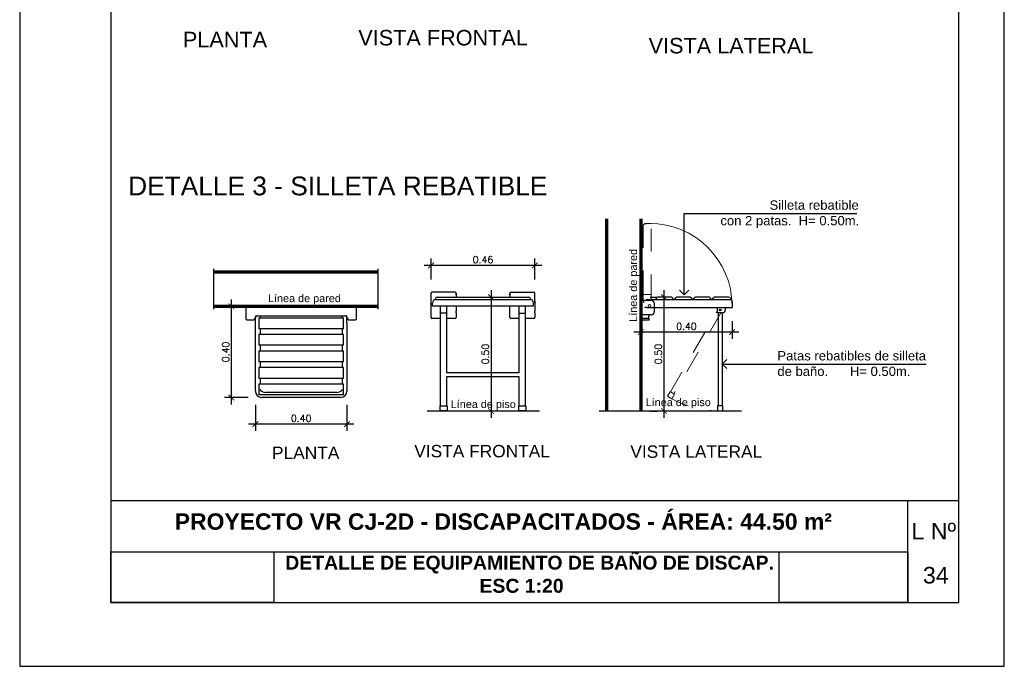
# Model space of a CAD drawing. Header units: millimetres. Extents: x 201 to 840, y 135 to 685.
# Tile 106 of 219: x 447.53 to 451.85, y 156.37 to 159.21. Entities that reach past the tile are written whole.
import ezdxf

# ---------------------------------------------------------------- set-up
doc = ezdxf.new("R2010")
doc.units = ezdxf.units.MM
doc.linetypes.add('ACAD_ISO02W100', pattern=[15, 12, -3])
for name, color, linetype in [('01', 1, 'Continuous'), ('03', 3, 'Continuous'), ('ACOTACION', 3, 'Continuous'), ('LAMINA', 6, 'Continuous'), ('LLAMADAS', 1, 'Continuous'), ('MAMPOST', 6, 'Continuous'), ('MAMPOSTERIA', 5, 'Continuous'), ('SANITARIO ARTEF', 2, 'Continuous'), ('TEXTO DETALLE', 2, 'Continuous'), ('TEXTO LAMINA', 2, 'Continuous'), ('TEXTOS VARIOS', 3, 'Continuous')]:
    doc.layers.add(name, color=color, linetype=linetype)
for name, color, linetype, lineweight in [('20 MAMPOSTE', 5, 'Continuous', 70), ('20 TEXTO MEDIO', 1, 'Continuous', 20), ('COTA NIVELES', 2, 'Continuous', 20), ('PROYECCIÓN', 1, 'ACAD_ISO02W100', 5)]:
    doc.layers.add(name, color=color, linetype=linetype, lineweight=lineweight)
doc.styles.add('ARIAL', font='arial.ttf', dxfattribs={"height": 0.06})
doc.styles.add('ROMANS', font='romans.shx')
doc.dimstyles.new('Esc 20', dxfattribs={"dimscale": 0, "dimtxt": 0.03, "dimasz": 0.025, "dimexe": 0.03, "dimexo": 0.06, "dimgap": 0.01, "dimtad": 1, "dimzin": 1, "dimdsep": 46, "dimtxsty": 'ROMANS', "dimblk1": 'ARCHTICK', "dimblk2": 'ARCHTICK', "dimsah": 1, "dimcen": 0, "dimdle": 0.03, "dimclrd": 1, "dimclre": 1, "dimclrt": 2, "dimazin": 0, "dimtfac": 3, "dimtmove": 1, "dimatfit": 3, "dimldrblk": 'ARCHTICK', "dimfxl": 1, "dimtolj": 1, "dimtzin": 0, "dimarcsym": 0})
picture_1 = doc.add_image_def('image1.jpg', size_in_pixel=(635, 198))
picture_2 = doc.add_image_def('image2.png', size_in_pixel=(322, 127))
picture_3 = doc.add_image_def('image3.jpg', size_in_pixel=(635, 198))
picture_4 = doc.add_image_def('image4.png', size_in_pixel=(322, 127))

# ---------------------------------------------------------------- blocks, each defined once
blk = doc.blocks.new('Asiento rebatible pl')
at = {"layer": 'SANITARIO ARTEF'}
for p, q in [((-0.607, 0.491), (-0.607, 0.377)), ((0.607, 0.491), (-0.607, 0.491)), ((0.607, 0.377), (0.607, 0.491)), ((-0.607, 0.377), (-0.607, 0.356)), ((-0.596, 0.345), (-0.52, 0.345)), ((-0.51, 0.356), (-0.51, 0.366)), ((-0.51, 0.366), (-0.496, 0.366)), ((-0.502, 0.377), (-0.502, 0.362)), ((-0.502, -0.439), (-0.502, 0.366)), ((-0.496, 0.366), (-0.496, 0.386)), ((-0.492, 0.387), (0.496, 0.387)), ((0.463, 0.363), (-0.463, 0.363)), ((-0.463, 0.363), (-0.463, 0.245)), ((-0.449, 0.387), (-0.449, 0.363)), ((0.449, 0.387), (0.449, 0.363)), ((0.463, 0.245), (0.463, 0.363)), ((0.496, 0.387), (0.496, 0.366)), ((0.496, 0.366), (0.51, 0.366)), ((0.502, 0.31), (0.502, 0.385)), ((0.51, 0.356), (0.51, 0.366)), ((0.52, 0.345), (0.596, 0.345)), ((0.607, 0.356), (0.607, 0.377)), ((0.463, 0.245), (-0.463, 0.245)), ((-0.449, 0.245), (-0.449, 0.242)), ((-0.449, 0.245), (-0.449, 0.181)), ((0.449, 0.245), (0.449, 0.242)), ((0.449, 0.245), (0.449, 0.181)), ((0.502, 0.31), (0.502, -0.439)), ((0.463, 0.181), (-0.463, 0.181)), ((-0.463, 0.181), (-0.463, 0.064)), ((0.463, 0.064), (0.463, 0.181)), ((0.463, 0.064), (-0.463, 0.064)), ((0.463, 0), (-0.463, 0)), ((-0.463, 0), (-0.463, -0.118)), ((-0.449, 0.064), (-0.449, 0)), ((0.449, 0.064), (0.449, 0)), ((0.463, -0.118), (0.463, 0)), ((0.463, -0.118), (-0.463, -0.118)), ((0.463, -0.181), (-0.463, -0.181)), ((-0.463, -0.181), (-0.463, -0.299)), ((-0.449, -0.118), (-0.449, -0.181)), ((0.449, -0.118), (0.449, -0.181)), ((0.463, -0.299), (0.463, -0.181)), ((0.463, -0.299), (-0.463, -0.299)), ((-0.449, -0.299), (-0.449, -0.362)), ((0.449, -0.299), (0.449, -0.362)), ((0.463, -0.362), (-0.463, -0.362)), ((-0.463, -0.362), (-0.463, -0.48)), ((0.463, -0.48), (0.463, -0.362)), ((0.463, -0.48), (-0.463, -0.48)), ((0.432, -0.509), (-0.432, -0.509)), ((0.393, -0.454), (-0.393, -0.454)), ((-0.344, -0.509), (-0.344, -0.509)), ((-0.344, -0.509), (-0.344, -0.509)), ((0.325, -0.509), (-0.314, -0.509))]:
    blk.add_line(p, q, dxfattribs=at)
for centre, radius, start, end in [((-0.596, 0.356), 0.0107, 180, 270), ((-0.52, 0.356), 0.0107, 270, 0), ((-0.492, 0.377), 0.0107, 90, 180), ((0.496, 0.377), 0.0107, 56.0589, 90), ((0.52, 0.356), 0.0107, 180, 270), ((0.596, 0.356), 0.0107, 270, 0), ((-0.393, -0.384), 0.07, 211.1501, 270), ((0.393, -0.384), 0.07, 270, 328.8499), ((0.393, -0.384), 0.07, 359.9999999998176, 1.302755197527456e-11), ((-0.432, -0.439), 0.07, 180, 270), ((0.432, -0.439), 0.07, 270, 0)]:
    blk.add_arc(centre, radius, start, end, dxfattribs=at)
blk = doc.blocks.new('Silleta  rebatible vista lateral')
at = {"layer": 'COTA NIVELES'}
blk.add_circle((-0.369, 0.256), 0.0157, dxfattribs=at)
blk.add_arc((-0.369, 0.256), 0.905, 0, 90, dxfattribs=at)
at = {"layer": 'PROYECCIÓN', "ltscale": 0.01}
for p, q in [((-0.439, 0.392), (-0.439, 1.143)), ((-0.352, 1.161), (-0.402, 1.161)), ((-0.352, 0.351), (-0.352, 1.161)), ((-0.352, 1.017), (-0.352, 1.037)), ((-0.439, 0.387), (-0.439, 0.38)), ((-0.352, 0.38), (-0.439, 0.38)), ((-0.439, 0.38), (-0.439, 0.351)), ((-0.391, 0.38), (-0.352, 0.38)), ((-0.139, -0.688), (0.375, 0.203)), ((0.414, 0.18), (-0.101, -0.711)), ((-0.173, -0.736), (-0.144, -0.686)), ((-0.125, -0.763), (-0.173, -0.736)), ((-0.144, -0.686), (-0.096, -0.713)), ((-0.101, -0.711), (-0.139, -0.688)), ((-0.096, -0.713), (-0.125, -0.763))]:
    blk.add_line(p, q, dxfattribs=at)
blk.add_polyline3d([(-0.439, 0.388, 0), (-0.439, 0.388, 0), (-0.439, 0.388, 0), (-0.439, 0.387, 0), (-0.439, 0.387, 0), (-0.439, 0.387, 0), (-0.439, 0.387, 0)], dxfattribs=at)
for centre, radius, start, end in [((-0.264, 0.342), 0.175, 180, 197.4657), ((-0.257, 0.342), 0.0948, 174.8527, 199.6031), ((0.406, 0.21), 1.109, 238.5583, 268.5583)]:
    blk.add_arc(centre, radius, start, end, dxfattribs=at)
at = {"layer": 'SANITARIO ARTEF', "color": 1}
for p, q in [((-0.396, 0.326), (0.53, 0.326)), ((-0.3, 0.326), (-0.288, 0.344)), ((-0.135, 0.352), (-0.272, 0.352)), ((-0.119, 0.344), (-0.113, 0.334)), ((-0.088, 0.334), (-0.082, 0.344)), ((0.071, 0.352), (-0.066, 0.352)), ((0.087, 0.344), (0.094, 0.334)), ((0.118, 0.334), (0.125, 0.344)), ((0.278, 0.352), (0.141, 0.352)), ((0.294, 0.344), (0.301, 0.334)), ((0.325, 0.334), (0.332, 0.344)), ((0.496, 0.352), (0.348, 0.352)), ((0.434, 0.352), (0.403, 0.352)), ((0.496, 0.351), (0.496, 0.351)), ((-0.351, 0.315), (-0.464, 0.315)), ((-0.4, 0.238), (0.157, 0.238)), ((-0.315, 0.195), (-0.315, 0.278)), ((0.157, 0.238), (0.536, 0.238)), ((0.375, 0.18), (0.375, 0.238)), ((0.462, 0.238), (0.462, 0.21)), ((0.536, 0.303), (0.536, 0.238)), ((-0.464, 0.159), (-0.351, 0.159)), ((-0.464, 0.12), (-0.373, 0.12)), ((-0.378, 0.12), (-0.378, 0.144)), ((-0.373, 0.1), (-0.373, 0.12)), ((0.432, 0.18), (0.375, 0.18)), ((0.383, 0.18), (0.383, -0.84)), ((0.428, 0.18), (0.428, -0.84)), ((-0.373, 0.1), (-0.464, 0.1)), ((0.433, -0.84), (0.378, -0.84)), ((0.378, -0.84), (0.378, -0.898)), ((0.433, -0.84), (0.433, -0.898))]:
    blk.add_line(p, q, dxfattribs=at)
blk.add_polyline3d([(-0.439, 1.143, 0), (-0.439, 1.144, 0), (-0.434, 1.149, 0), (-0.429, 1.153, 0), (-0.423, 1.156, 0), (-0.416, 1.159, 0), (-0.41, 1.16, 0), (-0.403, 1.161, 0), (-0.402, 1.161, 0)], dxfattribs=at)
for radius in [0.00876, 0.00607]:
    blk.add_circle((0.406, 0.21), radius, dxfattribs=at)
for centre, radius, start, end in [((-0.446, 0.307), 0.0195, 77.12685482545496, 77.12692401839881), ((-0.391, 0.307), 0.0195, 102.8731, 158), ((-0.272, 0.332), 0.0195, 90.123, 145), ((-0.135, 0.332), 0.0195, 35, 89.877), ((-0.101, 0.342), 0.0148, 215, 325), ((-0.066, 0.332), 0.0195, 90.123, 145), ((0.071, 0.332), 0.0195, 35, 89.877), ((0.106, 0.342), 0.0148, 215, 325), ((0.141, 0.332), 0.0195, 90.123, 145), ((0.278, 0.332), 0.0195, 35, 89.877), ((0.313, 0.342), 0.0148, 215, 325), ((0.348, 0.332), 0.0195, 90.123, 145), ((0.487, 0.304), 0.0486, 0, 79.7063), ((-0.392, 0.144), 0.0948, 94.9439, 109.6031), ((-0.392, 0.144), 0.0948, 84.8527, 85.0561), ((-0.351, 0.278), 0.0365, 0, 90), ((-0.283, 0.144), 0.0948, 170.927, 180), ((-0.351, 0.195), 0.0365, 270, 0), ((0.432, 0.21), 0.03, 270, 0)]:
    blk.add_arc(centre, radius, start, end, dxfattribs=at)
blk = doc.blocks.new('Silleta  rebatible vista frontal')
at = {"layer": 'SANITARIO ARTEF'}
for p, q in [((-0.57, 0.432), (-0.57, 0.541)), ((-0.305, 0.551), (-0.56, 0.551)), ((-0.295, 0.541), (-0.295, 0.498)), ((-0.295, 0.521), (-0.295, 0.541)), ((0.294, 0.541), (0.294, 0.498)), ((0.294, 0.521), (0.294, 0.541)), ((0.304, 0.551), (0.558, 0.551)), ((0.568, 0.432), (0.568, 0.541)), ((-0.522, 0.472), (-0.522, 0.478)), ((-0.522, 0.472), (0.52, 0.472)), ((-0.502, 0.498), (0.5, 0.498)), ((0.434, 0.472), (0.434, 0.472)), ((0.52, 0.472), (0.52, 0.478)), ((0.568, 0.452), (0.568, 0.432)), ((-0.57, 0.364), (-0.57, 0.432)), ((-0.57, 0.344), (-0.57, 0.364)), ((-0.57, 0.272), (-0.57, 0.344)), ((-0.57, 0.343), (-0.57, 0.344)), ((-0.553, 0.401), (-0.553, 0.432)), ((-0.553, 0.401), (-0.323, 0.401)), ((-0.466, 0.322), (-0.466, 0.401)), ((-0.466, -0.695), (-0.466, 0.401)), ((-0.442, 0.401), (-0.441, 0.4)), ((-0.399, 0.399), (-0.399, 0.322)), ((-0.399, 0.384), (-0.399, -0.332)), ((-0.323, 0.401), (0.322, 0.401)), ((-0.295, 0.399), (-0.295, 0.364)), ((-0.295, 0.364), (-0.295, 0.344)), ((-0.295, 0.324), (-0.295, 0.344)), ((0.294, 0.364), (0.294, 0.399)), ((0.294, 0.344), (0.294, 0.364)), ((0.294, 0.272), (0.294, 0.344)), ((0.294, 0.342), (0.294, 0.343)), ((0.322, 0.401), (0.552, 0.401)), ((0.398, -0.332), (0.398, 0.401)), ((0.464, 0.401), (0.464, 0.322)), ((0.464, 0.384), (0.464, -0.695)), ((0.552, 0.401), (0.552, 0.432)), ((0.568, 0.432), (0.568, 0.364)), ((0.568, 0.364), (0.568, 0.344)), ((0.568, 0.324), (0.568, 0.344)), ((-0.466, 0.262), (-0.56, 0.262)), ((-0.399, 0.322), (-0.466, 0.322)), ((-0.466, 0.301), (-0.466, 0.322)), ((-0.399, 0.322), (-0.399, 0.301)), ((-0.305, 0.262), (-0.399, 0.262)), ((-0.295, 0.324), (-0.295, 0.272)), ((0.398, 0.262), (0.304, 0.262)), ((0.398, 0.301), (0.398, 0.322)), ((0.398, 0.322), (0.464, 0.322)), ((0.558, 0.262), (0.464, 0.262)), ((0.568, 0.324), (0.568, 0.272)), ((0.398, -0.332), (-0.399, -0.332)), ((0.398, -0.377), (-0.399, -0.377)), ((-0.399, -0.377), (-0.399, -0.695)), ((0.398, -0.695), (0.398, -0.377)), ((0.468, -0.695), (0.468, -0.752))]:
    blk.add_line(p, q, dxfattribs=at)
for points in [[(-0.47, -0.695), (-0.395, -0.695), (-0.395, -0.752), (-0.47, -0.752)], [(0.394, -0.695), (0.468, -0.695), (0.468, -0.752), (0.394, -0.752)]]:
    blk.add_lwpolyline(points, close=True, dxfattribs=at)
for centre, radius, start, end in [((-0.56, 0.541), 0.01, 90, 180), ((-0.305, 0.541), 0.01, 0, 90), ((0.304, 0.541), 0.01, 90, 180), ((0.558, 0.541), 0.01, 0, 90), ((-0.513, 0.432), 0.0401, 96.0874, 180), ((-0.502, 0.478), 0.02, 90, 180), ((0.5, 0.478), 0.02, 0, 90), ((0.512, 0.432), 0.0401, 0, 83.9126), ((-0.56, 0.272), 0.01, 180, 270), ((-0.305, 0.272), 0.01, 270, 0), ((0.304, 0.272), 0.01, 180, 270), ((0.558, 0.272), 0.01, 270, 0)]:
    blk.add_arc(centre, radius, start, end, dxfattribs=at)
blk = doc.blocks.new('_OPEN90')
at = {"color": 0, "linetype": 'ByBlock'}
for p, q in [((0, 0), (-1, 0)), ((-0.5, 0.5), (0, 0)), ((0, 0), (-0.5, -0.5))]:
    blk.add_line(p, q, dxfattribs=at)
blk = doc.blocks.new('_ARCHTICK')
at = {"color": 0, "linetype": 'ByBlock', "const_width": 0.15}
blk.add_lwpolyline([(-0.5, -0.5), (0.5, 0.5)], dxfattribs=at)
blk = doc.blocks.new('*D608')
at = {"layer": 'ACOTACION', "color": 1, "lineweight": -2, "ltscale": 0.1}
for p, q in [((449.337, 158.066), (449.337, 158.1578)), ((449.7922, 158.066), (449.7922, 158.1578)), ((449.8222, 158.1278), (449.307, 158.1278))]:
    blk.add_line(p, q, dxfattribs=at)
at = {"layer": 'DEFPOINTS', "color": 0, "ltscale": 0.1}
for p in [(449.337, 158.1278), (449.337, 158.006), (449.7922, 158.006)]:
    blk.add_point(p, dxfattribs=at)
at = {"layer": 'ACOTACION', "color": 1, "lineweight": -2, "ltscale": 0.1, "xscale": 0.025, "yscale": 0.025, "zscale": 0.025, "rotation": 180}
blk.add_blockref('_ARCHTICK', (449.337, 158.1278), dxfattribs=at)
at = {"layer": 'ACOTACION', "color": 1, "lineweight": -2, "ltscale": 0.1, "xscale": 0.025, "yscale": 0.025, "zscale": 0.025}
blk.add_blockref('_ARCHTICK', (449.7922, 158.1278), dxfattribs=at)
at = {"layer": 'ACOTACION', "color": 2, "ltscale": 0.1, "insert": (449.5646, 158.1528), "char_height": 0.03, "attachment_point": 5, "style": 'ROMANS'}
blk.add_mtext('\\A1;0.46', dxfattribs=at)
blk = doc.blocks.new('*D609')
at = {"layer": 'ACOTACION', "color": 1, "lineweight": -2, "ltscale": 0.1}
for p, q in [((448.5663, 157.5159), (448.5663, 157.4013)), ((448.9679, 157.5159), (448.9679, 157.4013)), ((448.9979, 157.4313), (448.5363, 157.4313))]:
    blk.add_line(p, q, dxfattribs=at)
at = {"layer": 'DEFPOINTS', "color": 0, "ltscale": 0.1}
for p in [(448.5663, 157.5759), (448.9679, 157.5759), (448.5663, 157.4313)]:
    blk.add_point(p, dxfattribs=at)
at = {"layer": 'ACOTACION', "color": 1, "lineweight": -2, "ltscale": 0.1, "xscale": 0.025, "yscale": 0.025, "zscale": 0.025, "rotation": 180}
blk.add_blockref('_ARCHTICK', (448.5663, 157.4313), dxfattribs=at)
at = {"layer": 'ACOTACION', "color": 1, "lineweight": -2, "ltscale": 0.1, "xscale": 0.025, "yscale": 0.025, "zscale": 0.025}
blk.add_blockref('_ARCHTICK', (448.9679, 157.4313), dxfattribs=at)
at = {"layer": 'ACOTACION', "color": 2, "ltscale": 0.1, "insert": (448.7671, 157.4563), "char_height": 0.03, "attachment_point": 5, "style": 'ROMANS'}
blk.add_mtext('\\A1;0.40', dxfattribs=at)
blk = doc.blocks.new('*D610')
at = {"layer": 'ACOTACION', "color": 1, "lineweight": -2, "ltscale": 0.1}
for p, q in [((448.4644, 157.9479), (448.4309, 157.9479)), ((448.4609, 157.5179), (448.4609, 157.9779)), ((448.5343, 157.5479), (448.4309, 157.5479))]:
    blk.add_line(p, q, dxfattribs=at)
at = {"layer": 'DEFPOINTS', "color": 0, "ltscale": 0.1}
for p in [(448.4609, 157.9479), (448.5244, 157.9479), (448.5943, 157.5479)]:
    blk.add_point(p, dxfattribs=at)
at = {"layer": 'ACOTACION', "color": 1, "lineweight": -2, "ltscale": 0.1, "xscale": 0.025, "yscale": 0.025, "zscale": 0.025}
for p, rotation in [((448.4609, 157.9479), 90), ((448.4609, 157.5479), 270)]:
    blk.add_blockref('_ARCHTICK', p, dxfattribs=dict(at, rotation=rotation))
at = {"layer": 'ACOTACION', "color": 2, "ltscale": 0.1, "insert": (448.4359, 157.7479), "char_height": 0.03, "attachment_point": 5, "rotation": 90, "style": 'ROMANS'}
blk.add_mtext('\\A1;0.40', dxfattribs=at)
blk = doc.blocks.new('*D611')
at = {"layer": 'ACOTACION', "color": 1, "lineweight": -2, "ltscale": 0.1}
for p, q in [((449.5399, 157.9888), (449.5699, 157.9888)), ((449.5999, 158.0188), (449.5999, 157.4588)), ((449.6599, 157.4888), (449.6299, 157.4888))]:
    blk.add_line(p, q, dxfattribs=at)
at = {"layer": 'DEFPOINTS', "color": 0, "ltscale": 0.1}
for p in [(449.5999, 157.9888), (449.5999, 157.4888), (449.5999, 157.4888)]:
    blk.add_point(p, dxfattribs=at)
at = {"layer": 'ACOTACION', "color": 1, "lineweight": -2, "ltscale": 0.1, "xscale": 0.025, "yscale": 0.025, "zscale": 0.025}
for p, rotation in [((449.5999, 157.9888), 90), ((449.5999, 157.4888), 270)]:
    blk.add_blockref('_ARCHTICK', p, dxfattribs=dict(at, rotation=rotation))
at = {"layer": 'ACOTACION', "color": 2, "ltscale": 0.1, "insert": (449.5749, 157.7388), "char_height": 0.03, "attachment_point": 5, "rotation": 90, "style": 'ROMANS'}
blk.add_mtext('\\A1;0.50', dxfattribs=at)
blk = doc.blocks.new('*D612')
at = {"layer": 'ACOTACION', "color": 1, "lineweight": -2, "ltscale": 0.1}
for p, q in [((450.6573, 157.8835), (450.6573, 157.8051)), ((450.6873, 157.8351), (450.2273, 157.8351)), ((450.2573, 157.8507), (450.2573, 157.8051))]:
    blk.add_line(p, q, dxfattribs=at)
at = {"layer": 'DEFPOINTS', "color": 0, "ltscale": 0.1}
for p in [(450.6573, 157.9435), (450.2573, 157.9107), (450.2573, 157.8351)]:
    blk.add_point(p, dxfattribs=at)
at = {"layer": 'ACOTACION', "color": 1, "lineweight": -2, "ltscale": 0.1, "xscale": 0.025, "yscale": 0.025, "zscale": 0.025, "rotation": 180}
blk.add_blockref('_ARCHTICK', (450.2573, 157.8351), dxfattribs=at)
at = {"layer": 'ACOTACION', "color": 1, "lineweight": -2, "ltscale": 0.1, "xscale": 0.025, "yscale": 0.025, "zscale": 0.025}
blk.add_blockref('_ARCHTICK', (450.6573, 157.8351), dxfattribs=at)
at = {"layer": 'ACOTACION', "color": 2, "ltscale": 0.1, "insert": (450.4573, 157.8601), "char_height": 0.03, "attachment_point": 5, "style": 'ROMANS'}
blk.add_mtext('\\A1;0.40', dxfattribs=at)
blk = doc.blocks.new('*D613')
at = {"layer": 'ACOTACION', "color": 1, "lineweight": -2, "ltscale": 0.1}
for p, q in [((450.2988, 157.9888), (450.3288, 157.9888)), ((450.3588, 158.0188), (450.3588, 157.4588)), ((450.2988, 157.4888), (450.3288, 157.4888))]:
    blk.add_line(p, q, dxfattribs=at)
at = {"layer": 'DEFPOINTS', "color": 0, "ltscale": 0.1}
for p in [(450.3588, 157.9888), (450.3588, 157.4888), (450.3588, 157.4888)]:
    blk.add_point(p, dxfattribs=at)
at = {"layer": 'ACOTACION', "color": 1, "lineweight": -2, "ltscale": 0.1, "xscale": 0.025, "yscale": 0.025, "zscale": 0.025}
for p, rotation in [((450.3588, 157.9888), 90), ((450.3588, 157.4888), 270)]:
    blk.add_blockref('_ARCHTICK', p, dxfattribs=dict(at, rotation=rotation))
at = {"layer": 'ACOTACION', "color": 2, "ltscale": 0.1, "insert": (450.3338, 157.7388), "char_height": 0.03, "attachment_point": 5, "rotation": 90, "style": 'ROMANS'}
blk.add_mtext('\\A1;0.50', dxfattribs=at)

msp = doc.modelspace()

# ---------------------------------------------------------------- linework, layer by layer
at = {"layer": '01', "ltscale": 0.1}
for p, q in [((448.3827, 158.1124), (448.3827, 157.9356)), ((449.1033, 158.1124), (449.1033, 157.9356))]:
    msp.add_line(p, q, dxfattribs=at)
at = {"layer": '20 MAMPOSTE'}
for p, q in [((450.1073, 158.3326), (450.1073, 157.4888)), ((450.2573, 158.3326), (450.2573, 157.4888)), ((449.1033, 158.0979), (448.3827, 158.0979)), ((449.1033, 157.9479), (448.3827, 157.9479))]:
    msp.add_line(p, q, dxfattribs=at)
at = {"layer": 'LAMINA', "color": 2, "ltscale": 0.01}
for p, q in [((451.652, 157.0939), (447.932, 157.0939)), ((451.4285, 156.6483), (451.4285, 157.0939))]:
    msp.add_line(p, q, dxfattribs=at)
at = {"layer": 'LAMINA', "color": 7}
msp.add_lwpolyline([(451.852, 156.3683), (451.852, 162.9683), (447.532, 162.9683), (447.532, 156.3683)], close=True, dxfattribs=at)
at = {"layer": 'LAMINA'}
msp.add_lwpolyline([(451.652, 156.6483), (451.652, 162.7683), (447.932, 162.7683), (447.932, 156.6483)], close=True, dxfattribs=at)
at = {"layer": 'LAMINA', "color": 1, "ltscale": 0.01}
msp.add_lwpolyline([(447.932, 156.8711), (451.4285, 156.8711)], dxfattribs=at)
at = {"layer": 'LLAMADAS'}
for p, q in [((450.4473, 158.039), (450.4473, 158.3561)), ((450.4473, 158.3561), (451.2044, 158.3561)), ((450.6142, 157.6948), (451.5098, 157.6948))]:
    msp.add_line(p, q, dxfattribs=at)
at = {"layer": 'MAMPOST'}
msp.add_line((449.8126, 157.4888), (449.3191, 157.4888), dxfattribs=at)
at = {"layer": 'MAMPOSTERIA'}
msp.add_line((450.699, 157.4888), (450.0745, 157.4888), dxfattribs=at)
at = {"layer": 'SANITARIO ARTEF'}
for p, q in [((448.6129, 157.9479), (448.6095, 157.9479)), ((448.6129, 157.9479), (448.6997, 157.9479)), ((448.7031, 157.9479), (448.6997, 157.9479)), ((448.9076, 157.9479), (448.9041, 157.9479)), ((448.9076, 157.9479), (448.9944, 157.9479)), ((448.9978, 157.9479), (448.9944, 157.9479)), ((449.7225, 157.4888), (449.7225, 157.5119))]:
    msp.add_line(p, q, dxfattribs=at)

# ---------------------------------------------------------------- block references
at = {"layer": 'COTA NIVELES', "xscale": 0.4, "yscale": 0.4, "zscale": 0.4}
for name, p in [('Silleta  rebatible vista lateral', (450.4431, 157.8481)), ('Silleta  rebatible vista frontal', (449.5649, 157.7897)), ('Asiento rebatible pl', (448.7671, 157.7517))]:
    msp.add_blockref(name, p, dxfattribs=at)
at = {"layer": 'LLAMADAS', "xscale": 0.04, "yscale": 0.04, "zscale": 0.04}
for p, rotation in [((450.4473, 157.999), 270), ((450.6142, 157.6948), 180)]:
    msp.add_blockref('_OPEN90', p, dxfattribs=dict(at, rotation=rotation))

# ---------------------------------------------------------------- texts
at = {"layer": '20 TEXTO MEDIO', "ltscale": 0.01, "style": 'ARIAL'}
for s, height, p in [('PLANTA', 0.06799, (448.248, 159.0851)), ('VISTA FRONTAL', 0.067987, (449.0177, 159.0933)), ('VISTA LATERAL', 0.067987, (450.2915, 159.0583)), ('VISTA FRONTAL', 0.05439, (449.2633, 157.2855)), ('VISTA LATERAL', 0.05439, (450.2113, 157.2833)), ('PLANTA', 0.05439, (448.6391, 157.2781))]:
    msp.add_text(s, height=height, dxfattribs=at).set_placement(p)
at = {"layer": 'LLAMADAS', "color": 2, "ltscale": 0.01, "char_height": 0.04096, "width": 0.7591, "attachment_point": 1, "style": 'ARIAL'}
for s, insert in [('\\pi0.3728;Silleta rebatible \\P\\pi0.15719;con 2 patas.  H= 0.50m.', (450.4492, 158.4131)), ('Patas rebatibles de silleta \\Pde baño.      H= 0.50m.', (450.8565, 157.7518))]:
    msp.add_mtext(s, dxfattribs=dict(at, insert=insert))
at = {"layer": 'TEXTO DETALLE', "ltscale": 0.01, "style": 'ARIAL'}
msp.add_text('DETALLE 3 - SILLETA REBATIBLE', height=0.082556, dxfattribs=at).set_placement((448.0079, 158.4354))
at = {"layer": 'TEXTO LAMINA', "color": 4, "style": 'ARIAL'}
for s, p in [('L Nº', (451.4443, 156.9249)), ('34', (451.4949, 156.7317))]:
    msp.add_text(s, height=0.07298, dxfattribs=at).set_placement(p)
at = {"layer": 'TEXTO LAMINA', "attachment_point": 1, "style": 'ARIAL'}
for s, insert, char_height in [('{\\fArial|b1|i0|c0|p34;PROYECTO VR CJ-2D - DISCAPACITADOS - ÁREA: 44.50 m²}', (448.2123, 157.0397), 0.072), ('{\\fArial|b1|i0|c0|p34;       DETALLE DE EQUIPAMIENTO DE BAÑO DE DISCAP.\\P                                           ESC 1:20}', (448.5316, 156.8538), 0.060984)]:
    msp.add_mtext_dynamic_manual_height_columns(s, width=7.224199, gutter_width=12.5, heights=[0], dxfattribs=dict(at, insert=insert, char_height=char_height))
at = {"layer": 'TEXTOS VARIOS', "ltscale": 0.01, "style": 'ARIAL'}
msp.add_text('Línea de pared', height=0.03404, rotation=90, dxfattribs=at).set_placement((450.2407, 157.8802))
for s, p in [('Línea de pared', (448.6213, 157.9666)), ('Línea de piso', (450.2786, 157.5102)), ('Línea de piso', (449.4232, 157.5019))]:
    msp.add_text(s, height=0.03404, dxfattribs=at).set_placement(p)

# ---------------------------------------------------------------- dimensions: what is measured, and where the dimension line sits
at = {"layer": 'ACOTACION', "ltscale": 0.1}
for base, p1, p2, picture, middle in [((449.337, 158.1278), (449.7922, 158.006), (449.337, 158.006), '*D608', (449.5646, 158.1528)), ((450.2573, 157.8351), (450.6573, 157.9435), (450.2573, 157.9107), '*D612', (450.4573, 157.8601)), ((448.5663, 157.4313), (448.9679, 157.5759), (448.5663, 157.5759), '*D609', (448.7671, 157.4563))]:
    dim = msp.add_linear_dim(base=base, p1=p1, p2=p2, dimstyle='Esc 20', override={"dimscale": 1}, dxfattribs=at)
    dim.commit()
    dim.dimension.update_dxf_attribs({"geometry": picture, "text_midpoint": middle})
for base, p1, p2, picture, middle in [((449.5999, 157.4888), (449.5999, 157.9888), (449.5999, 157.4888), '*D611', (449.5749, 157.7388)), ((450.3588, 157.4888), (450.3588, 157.9888), (450.3588, 157.4888), '*D613', (450.3338, 157.7388)), ((448.4609, 157.9479), (448.5943, 157.5479), (448.5244, 157.9479), '*D610', (448.4359, 157.7479))]:
    dim = msp.add_linear_dim(base=base, p1=p1, p2=p2, angle=90, dimstyle='Esc 20', override={"dimscale": 1}, dxfattribs=at)
    dim.commit()
    dim.dimension.update_dxf_attribs({"geometry": picture, "text_midpoint": middle})

# ---------------------------------------------------------------- pictures from other files: only their frames are drawn
at = {"layer": '03'}
image = msp.add_image(picture_3, insert=(447.932, 156.6477), size_in_units=(0.7146, 0.2228), rotation=0, dxfattribs=at)
image.dxf.flags = 7
image = msp.add_image(picture_3, insert=(447.932, 156.6477), size_in_units=(0.7146, 0.2228), rotation=0, dxfattribs=at)
image.dxf.flags = 7
image = msp.add_image(picture_4, insert=(450.8635, 156.6483), size_in_units=(0.565, 0.2228), dxfattribs=at)
image.dxf.flags = 7
image = msp.add_image(picture_4, insert=(450.8635, 156.6483), size_in_units=(0.565, 0.2228), rotation=0, dxfattribs=at)
image.dxf.flags = 7
at = {"layer": 'LAMINA', "color": 1}
image = msp.add_image(picture_1, insert=(447.932, 156.6483), size_in_units=(0.7146, 0.2228), dxfattribs=at)
image.dxf.flags = 7
image = msp.add_image(picture_2, insert=(450.8635, 156.6483), size_in_units=(0.565, 0.2228), dxfattribs=at)
image.dxf.flags = 7

doc.saveas('drawing.dxf')
